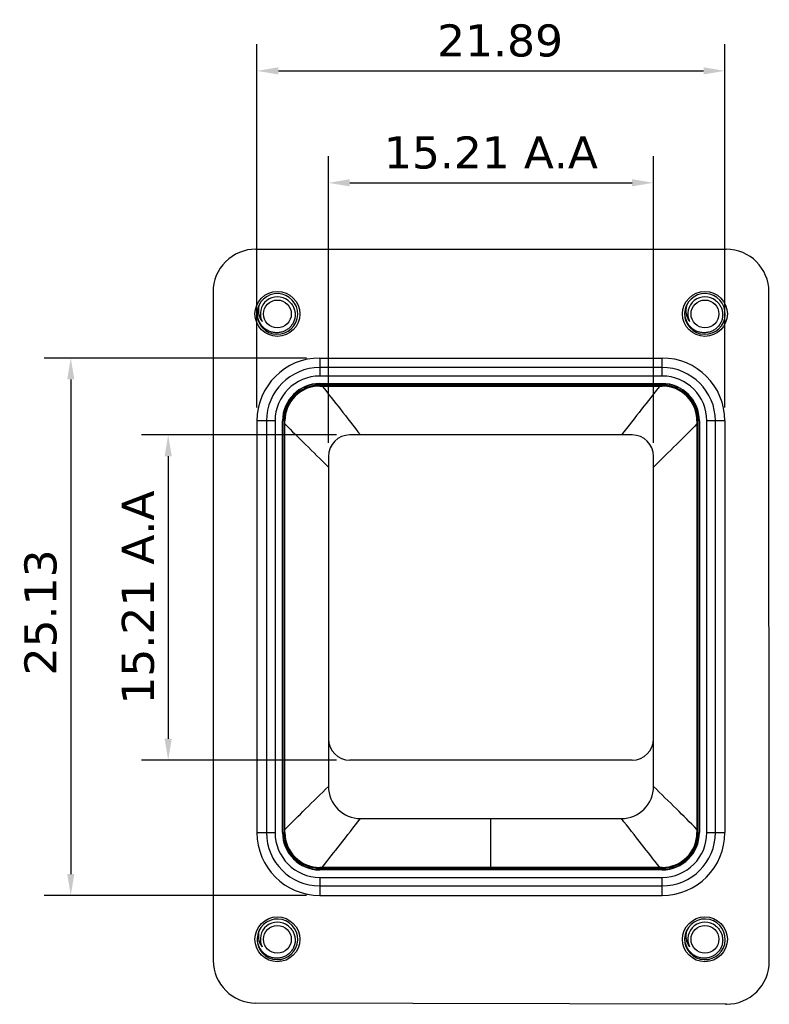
# Model space of a CAD drawing. Header units: millimetres. Extents: x 238 to 369, y 221 to 277.
# Tile 1 of 3: x 238 to 273, y 226 to 272. Entities that reach past the tile are written whole.
import ezdxf

# ---------------------------------------------------------------- set-up
doc = ezdxf.new("R2010")
doc.units = ezdxf.units.MM
doc.header["$LTSCALE"] = 30.734
doc.header["$PDMODE"] = 3
doc.header["$PDSIZE"] = 0.3125
doc.layers.get('0').update_dxf_attribs({"linetype": 'CONTINUOUS'})
doc.layers.get('Defpoints').update_dxf_attribs({"linetype": 'CONTINUOUS'})
doc.layers.add('dim', color=6, linetype='CONTINUOUS', lineweight=9)
doc.styles.add('Verdana', font='verdana.ttf', dxfattribs={"height": 1.5})
doc.dimstyles.new('aaaaaaaa 3.0', dxfattribs={"dimtxt": 1.5, "dimasz": 1, "dimexe": 1.25, "dimexo": 0.625, "dimtad": 1, "dimzin": 9, "dimdsep": 46, "dimtxsty": 'Verdana', "dimcen": 0, "dimazin": 0, "dimtfac": 1, "dimtofl": 0, "dimtmove": 0, "dimatfit": 3, "dimfxl": 1, "dimlwd": 25, "dimlwe": 25, "dimarcsym": 0})

# ---------------------------------------------------------------- blocks, each defined once
blk = doc.blocks.new('*D14')
at = {"layer": 'Defpoints', "color": 0}
for p in [(270.957, 269.69), (249.065, 253.323), (270.957, 253.323)]:
    blk.add_point(p, dxfattribs=at)
at = {"layer": 'dim', "color": 0, "lineweight": 25}
for p, q in [((249.065, 253.948), (249.065, 270.94)), ((270.957, 253.948), (270.957, 270.94)), ((250.065, 269.69), (269.957, 269.69))]:
    blk.add_line(p, q, dxfattribs=at)
at = {"layer": 'dim', "color": 0}
for points in [[(250.065, 269.857), (250.065, 269.523), (249.065, 269.69)], [(269.957, 269.523), (269.957, 269.857), (270.957, 269.69)]]:
    blk.add_solid(points, dxfattribs=at)
at = {"layer": 'dim', "color": 0, "insert": (260.437, 271.099), "char_height": 1.5, "attachment_point": 5, "style": 'Verdana'}
blk.add_mtext('21.89', dxfattribs=at)
blk = doc.blocks.new('*D15')
at = {"layer": 'Defpoints', "color": 0}
for p in [(252.001, 256.259), (240.353, 231.127), (252.001, 231.127)]:
    blk.add_point(p, dxfattribs=at)
at = {"layer": 'dim', "color": 0, "lineweight": 25}
for p, q in [((251.376, 256.259), (239.103, 256.259)), ((240.353, 255.259), (240.353, 232.127)), ((251.376, 231.127), (239.103, 231.127))]:
    blk.add_line(p, q, dxfattribs=at)
at = {"layer": 'dim', "color": 0}
for points in [[(240.52, 255.259), (240.186, 255.259), (240.353, 256.259)], [(240.186, 232.127), (240.52, 232.127), (240.353, 231.127)]]:
    blk.add_solid(points, dxfattribs=at)
at = {"layer": 'dim', "color": 0, "insert": (238.947, 244.362), "char_height": 1.5, "attachment_point": 5, "rotation": 90, "style": 'Verdana'}
blk.add_mtext('25.13', dxfattribs=at)
blk = doc.blocks.new('*D29')
at = {"layer": 'Defpoints', "color": 0}
for p in [(267.616, 264.454), (252.406, 251.663), (267.616, 251.663)]:
    blk.add_point(p, dxfattribs=at)
at = {"layer": 'dim', "color": 0, "lineweight": 25}
for p, q in [((252.406, 252.288), (252.406, 265.704)), ((267.616, 252.288), (267.616, 265.704)), ((253.406, 264.454), (266.616, 264.454))]:
    blk.add_line(p, q, dxfattribs=at)
at = {"layer": 'dim', "color": 0}
for points in [[(253.406, 264.621), (253.406, 264.287), (252.406, 264.454)], [(266.616, 264.287), (266.616, 264.621), (267.616, 264.454)]]:
    blk.add_solid(points, dxfattribs=at)
at = {"layer": 'dim', "color": 0, "insert": (260.011, 265.86), "char_height": 1.5, "attachment_point": 5, "style": 'Verdana'}
blk.add_mtext('15.21 A.A', dxfattribs=at)
blk = doc.blocks.new('*D30')
at = {"layer": 'Defpoints', "color": 0}
for p in [(253.406, 252.663), (244.911, 237.453), (253.406, 237.453)]:
    blk.add_point(p, dxfattribs=at)
at = {"layer": 'dim', "color": 0, "lineweight": 25}
for p, q in [((252.781, 252.663), (243.661, 252.663)), ((244.911, 251.663), (244.911, 238.453)), ((252.781, 237.453), (243.661, 237.453))]:
    blk.add_line(p, q, dxfattribs=at)
at = {"layer": 'dim', "color": 0}
for points in [[(245.078, 251.663), (244.744, 251.663), (244.911, 252.663)], [(244.744, 238.453), (245.078, 238.453), (244.911, 237.453)]]:
    blk.add_solid(points, dxfattribs=at)
at = {"layer": 'dim', "color": 0, "insert": (243.505, 245.058), "char_height": 1.5, "attachment_point": 5, "rotation": 90, "style": 'Verdana'}
blk.add_mtext('15.21 A.A', dxfattribs=at)

msp = doc.modelspace()

# ---------------------------------------------------------------- linework, layer by layer
at = {"linetype": 'Continuous'}
for p, q in [((249.008, 261.351), (271.016, 261.348)), ((247.008, 259.35), (247.021, 228.086)), ((273.033, 228.04), (273.016, 259.349)), ((252.001, 256.259), (252.001, 255.415)), ((252.001, 256.259), (268.021, 256.259)), ((268.021, 255.415), (268.021, 256.259)), ((268.021, 255.813), (252.001, 255.813)), ((268.021, 255.415), (252.001, 255.415)), ((252.001, 255.065), (252.001, 255.053)), ((252.001, 255.065), (268.021, 255.065)), ((252.001, 255.053), (268.021, 255.053)), ((252.001, 254.993), (252.001, 254.951)), ((268.021, 254.993), (252.001, 254.993)), ((252.001, 254.951), (252.114, 254.95)), ((267.909, 254.95), (268.021, 254.951)), ((268.021, 255.053), (268.021, 255.065)), ((268.021, 254.951), (268.021, 254.993)), ((249.065, 253.323), (249.065, 234.063)), ((249.909, 253.323), (249.065, 253.323)), ((249.512, 253.323), (249.512, 234.063)), ((249.909, 253.323), (249.909, 234.063)), ((250.259, 234.063), (250.259, 253.323)), ((250.271, 253.323), (250.259, 253.323)), ((250.271, 234.063), (250.271, 253.323)), ((250.331, 253.323), (250.331, 234.063)), ((250.374, 253.323), (250.331, 253.323)), ((269.691, 253.323), (269.648, 253.323)), ((269.691, 234.063), (269.691, 253.323)), ((269.751, 253.323), (269.751, 234.063)), ((269.763, 253.323), (269.751, 253.323)), ((269.763, 253.323), (269.763, 234.063)), ((270.114, 234.063), (270.114, 253.323)), ((270.957, 253.323), (270.114, 253.323)), ((270.511, 234.063), (270.511, 253.323)), ((270.957, 253.323), (270.957, 234.063)), ((266.616, 252.663), (253.406, 252.663)), ((252.406, 251.663), (252.406, 236.223)), ((267.616, 236.223), (267.616, 251.663)), ((266.616, 237.453), (253.406, 237.453)), ((253.906, 234.723), (266.116, 234.723)), ((260.011, 232.436), (260.011, 234.723)), ((249.065, 234.063), (249.909, 234.063)), ((250.259, 234.063), (250.271, 234.063)), ((250.331, 234.063), (250.374, 234.063)), ((269.648, 234.063), (269.691, 234.063)), ((269.751, 234.063), (269.763, 234.063)), ((270.114, 234.063), (270.957, 234.063)), ((252.001, 232.436), (252.001, 232.393)), ((252.114, 232.436), (252.001, 232.436)), ((252.001, 232.393), (268.021, 232.393)), ((268.021, 232.333), (252.001, 232.333)), ((252.001, 232.333), (252.001, 232.321)), ((268.021, 232.321), (252.001, 232.321)), ((260.011, 232.436), (252.114, 232.436)), ((267.909, 232.436), (260.011, 232.436)), ((268.021, 232.436), (267.909, 232.436)), ((268.021, 232.393), (268.021, 232.436)), ((268.021, 232.321), (268.021, 232.333)), ((252.001, 231.971), (268.021, 231.971)), ((252.001, 231.971), (252.001, 231.127)), ((268.021, 231.127), (268.021, 231.971)), ((252.001, 231.573), (268.021, 231.573)), ((252.001, 231.127), (268.021, 231.127)), ((271.029, 226.039), (249.016, 226.087))]:
    msp.add_line(p, q, dxfattribs=at)
for centre, radius in [((250.021, 258.323), 1.05), ((270.021, 258.323), 1.05), ((250.021, 258.323), 0.65), ((270.021, 258.323), 0.65), ((250.021, 229.073), 1.05), ((270.021, 229.073), 1.05), ((250.021, 229.073), 0.65), ((270.021, 229.073), 0.65)]:
    msp.add_circle(centre, radius, dxfattribs=at)
for centre, radius, start, end in [((249.008, 259.351), 2, 89.9929, 180.0234), ((271.016, 259.348), 2, 0.0324, 89.9929), ((250.021, 258.323), 0.95, 178.286, 178.0375), ((270.021, 258.323), 0.95, 178.286, 178.0375), ((250.021, 258.323), 0.8, 51.4286, 205.7143), ((270.021, 258.323), 0.8, 51.4286, 205.7143), ((250.018, 258.323), 0.947, 178.0401, 178.2887), ((250.028, 258.356), 0.942, 156.2714, 180.1361), ((270.018, 258.323), 0.947, 178.0401, 178.2887), ((270.028, 258.356), 0.942, 156.2714, 180.1361), ((252.001, 253.323), 2.936, 90, 180), ((268.021, 253.323), 2.936, 0, 90), ((252.001, 253.323), 2.49, 90, 180), ((268.021, 253.323), 2.49, 0, 90), ((252.001, 253.323), 2.092, 90, 180), ((268.021, 253.323), 2.092, 0, 90), ((252.001, 253.323), 1.742, 90, 180), ((252.001, 253.323), 1.73, 90, 180), ((252.001, 253.323), 1.67, 90, 180), ((251.999, 253.326), 1.625, 89.9146, 180.0995), ((268.021, 253.323), 1.742, 0, 90), ((268.021, 253.323), 1.73, 0, 90), ((268.021, 253.323), 1.67, 0, 90), ((268.024, 253.326), 1.625, 359.9005, 90.0854), ((189.071, 253.171), 61.304, 0.0054, 0.14236), ((330.952, 253.171), 61.304, 179.85763, 179.99459), ((253.406, 251.663), 1, 90, 180), ((266.616, 251.663), 1, 0, 90), ((253.406, 238.453), 1, 180, 270), ((266.616, 238.453), 1, 270, 360), ((253.906, 236.223), 1.5, 179.9976, 270.0021), ((266.116, 236.223), 1.5, 269.9979, 0.0024), ((252.001, 234.063), 2.936, 180, 270), ((252.001, 234.063), 2.49, 180, 270), ((252.001, 234.063), 2.092, 180, 270), ((252.001, 234.063), 1.742, 180, 270), ((252.001, 234.063), 1.73, 180, 270), ((252.001, 234.063), 1.67, 180, 270), ((189.071, 234.215), 61.304, 359.85763, 359.99459), ((251.999, 234.06), 1.625, 179.9005, 270.0854), ((268.021, 234.063), 2.936, 270, 360), ((268.021, 234.063), 2.49, 270, 360), ((268.021, 234.063), 2.092, 270, 360), ((268.021, 234.063), 1.742, 270, 360), ((268.021, 234.063), 1.73, 270, 360), ((268.021, 234.063), 1.67, 270, 360), ((268.024, 234.06), 1.625, 269.9146, 0.0995), ((330.952, 234.215), 61.304, 180.0054, 180.14236), ((250.021, 229.073), 0.95, 178.286, 178.0375), ((250.021, 229.073), 0.8, 51.4286, 205.7143), ((270.021, 229.073), 0.95, 178.286, 178.0375), ((270.021, 229.073), 0.8, 51.4286, 205.7143), ((250.028, 229.106), 0.942, 156.2714, 180.1361), ((270.028, 229.106), 0.942, 156.2714, 180.1361), ((250.018, 229.073), 0.947, 178.0401, 178.2887), ((270.018, 229.073), 0.947, 178.0401, 178.2887), ((249.021, 228.087), 2, 180.0234, 269.8742), ((271.033, 228.039), 2, 269.8742, 0.0324), ((270.982, 228.085), 2.051, 269.8565, 271.3083)]:
    msp.add_arc(centre, radius, start, end, dxfattribs=at)
for points, knots in [([(250.52, 258.949), (250.569, 258.913), (250.659, 258.829), (250.763, 258.677), (250.83, 258.506), (250.848, 258.384), (250.851, 258.323)], [0, 0, 0, 0, 0.249984, 0.499968, 0.749973, 1, 1, 1, 1]), ([(270.52, 258.949), (270.569, 258.913), (270.659, 258.829), (270.763, 258.677), (270.83, 258.506), (270.848, 258.384), (270.851, 258.323)], [0, 0, 0, 0, 0.249984, 0.499968, 0.749973, 1, 1, 1, 1]), ([(250.851, 258.323), (250.853, 258.265), (250.846, 258.148), (250.798, 257.978), (250.716, 257.822), (250.604, 257.686), (250.466, 257.575), (250.31, 257.495), (250.14, 257.447), (249.964, 257.435), (249.789, 257.457), (249.622, 257.512), (249.469, 257.6), (249.336, 257.715), (249.227, 257.853), (249.146, 258.01), (249.097, 258.179), (249.086, 258.296), (249.085, 258.354)], [0, 0, 0, 0, 0.062485, 0.124974, 0.187464, 0.249956, 0.31245, 0.374946, 0.437444, 0.499944, 0.562445, 0.624948, 0.687452, 0.749959, 0.812467, 0.874976, 0.937488, 1, 1, 1, 1]), ([(249.165, 258.735), (249.147, 258.671), (249.124, 258.539), (249.135, 258.338), (249.192, 258.145), (249.26, 258.029), (249.3, 257.976)], [0, 0, 0, 0, 0.250569, 0.500786, 0.750611, 1, 1, 1, 1]), ([(270.851, 258.323), (270.853, 258.265), (270.846, 258.148), (270.798, 257.978), (270.716, 257.822), (270.604, 257.686), (270.466, 257.575), (270.31, 257.495), (270.14, 257.447), (269.964, 257.435), (269.789, 257.457), (269.622, 257.512), (269.469, 257.6), (269.336, 257.715), (269.227, 257.853), (269.146, 258.01), (269.097, 258.179), (269.086, 258.296), (269.085, 258.354)], [0, 0, 0, 0, 0.062485, 0.124974, 0.187464, 0.249956, 0.31245, 0.374946, 0.437444, 0.499944, 0.562445, 0.624948, 0.687452, 0.749959, 0.812467, 0.874976, 0.937488, 1, 1, 1, 1]), ([(269.165, 258.735), (269.147, 258.671), (269.124, 258.539), (269.135, 258.338), (269.192, 258.145), (269.26, 258.029), (269.3, 257.976)], [0, 0, 0, 0, 0.250569, 0.500786, 0.750611, 1, 1, 1, 1]), ([(252.114, 254.95), (252.398, 254.589), (252.996, 253.827), (253.593, 253.064), (253.906, 252.663)], [0, 0, 0, 0, 0.474685, 1, 1, 1, 1]), ([(267.909, 254.95), (267.625, 254.589), (267.027, 253.827), (266.43, 253.064), (266.116, 252.663)], [0, 0, 0, 0, 0.474685, 1, 1, 1, 1]), ([(250.375, 253.177), (250.691, 252.853), (251.367, 252.18), (252.048, 251.513), (252.406, 251.163)], [0, 0, 0, 0, 0.474616, 1, 1, 1, 1]), ([(269.648, 253.176), (269.331, 252.853), (268.656, 252.18), (267.974, 251.513), (267.616, 251.163)], [0, 0, 0, 0, 0.474617, 1, 1, 1, 1]), ([(250.375, 234.21), (250.691, 234.533), (251.367, 235.206), (252.048, 235.873), (252.406, 236.223)], [0, 0, 0, 0, 0.474617, 1, 1, 1, 1]), ([(269.648, 234.21), (269.331, 234.533), (268.656, 235.206), (267.974, 235.873), (267.616, 236.223)], [0, 0, 0, 0, 0.474616, 1, 1, 1, 1]), ([(252.114, 232.436), (252.398, 232.797), (252.996, 233.559), (253.593, 234.322), (253.906, 234.723)], [0, 0, 0, 0, 0.474685, 1, 1, 1, 1]), ([(267.909, 232.436), (267.625, 232.797), (267.027, 233.559), (266.43, 234.322), (266.116, 234.723)], [0, 0, 0, 0, 0.474685, 1, 1, 1, 1]), ([(249.165, 229.485), (249.147, 229.421), (249.124, 229.289), (249.135, 229.088), (249.192, 228.895), (249.26, 228.779), (249.3, 228.726)], [0, 0, 0, 0, 0.250569, 0.500786, 0.750611, 1, 1, 1, 1]), ([(250.52, 229.699), (250.569, 229.663), (250.659, 229.579), (250.763, 229.427), (250.83, 229.256), (250.848, 229.134), (250.851, 229.073)], [0, 0, 0, 0, 0.249984, 0.499968, 0.749973, 1, 1, 1, 1]), ([(269.165, 229.485), (269.147, 229.421), (269.124, 229.289), (269.135, 229.088), (269.192, 228.895), (269.26, 228.779), (269.3, 228.726)], [0, 0, 0, 0, 0.250569, 0.500786, 0.750611, 1, 1, 1, 1]), ([(270.52, 229.699), (270.569, 229.663), (270.659, 229.579), (270.763, 229.427), (270.83, 229.256), (270.848, 229.134), (270.851, 229.073)], [0, 0, 0, 0, 0.249984, 0.499968, 0.749973, 1, 1, 1, 1]), ([(250.851, 229.073), (250.853, 229.015), (250.846, 228.898), (250.798, 228.728), (250.716, 228.572), (250.604, 228.436), (250.466, 228.325), (250.31, 228.245), (250.14, 228.197), (249.964, 228.185), (249.789, 228.207), (249.622, 228.262), (249.469, 228.35), (249.336, 228.465), (249.227, 228.603), (249.146, 228.76), (249.097, 228.929), (249.086, 229.046), (249.085, 229.104)], [0, 0, 0, 0, 0.062485, 0.124974, 0.187464, 0.249956, 0.31245, 0.374946, 0.437444, 0.499944, 0.562445, 0.624948, 0.687452, 0.749959, 0.812467, 0.874976, 0.937488, 1, 1, 1, 1]), ([(270.851, 229.073), (270.853, 229.015), (270.846, 228.898), (270.798, 228.728), (270.716, 228.572), (270.604, 228.436), (270.466, 228.325), (270.31, 228.245), (270.14, 228.197), (269.964, 228.185), (269.789, 228.207), (269.622, 228.262), (269.469, 228.35), (269.336, 228.465), (269.227, 228.603), (269.146, 228.76), (269.097, 228.929), (269.086, 229.046), (269.085, 229.104)], [0, 0, 0, 0, 0.062485, 0.124974, 0.187464, 0.249956, 0.31245, 0.374946, 0.437444, 0.499944, 0.562445, 0.624948, 0.687452, 0.749959, 0.812467, 0.874976, 0.937488, 1, 1, 1, 1])]:
    msp.add_open_spline(points, degree=3, knots=knots, dxfattribs=at)
for points in [[(252.114, 254.95), (257.379, 254.95), (262.644, 254.95), (267.909, 254.95)], [(250.375, 234.21), (250.375, 240.532), (250.375, 246.854), (250.375, 253.176)], [(269.648, 253.176), (269.648, 246.854), (269.648, 240.532), (269.648, 234.21)]]:
    msp.add_open_spline(points, degree=3, dxfattribs=at)

# ---------------------------------------------------------------- dimensions: what is measured, and where the dimension line sits
at = {"layer": 'dim'}
for base, p1, p2, angle, picture, middle in [((270.957, 269.69), (249.065, 253.323), (270.957, 253.323), 0, '*D14', (260.437, 269.69)), ((240.353, 231.127), (252.001, 256.259), (252.001, 231.127), 270, '*D15', (240.353, 244.362))]:
    dim = msp.add_linear_dim(base=base, p1=p1, p2=p2, angle=angle, dimstyle='aaaaaaaa 3.0', dxfattribs=at)
    dim.commit()
    dim.dimension.update_dxf_attribs({"geometry": picture, "text_midpoint": middle, "dimtype": 161})
dim = msp.add_linear_dim(base=(267.616, 264.454), p1=(252.406, 251.663), p2=(267.616, 251.663), text='<> A.A', dimstyle='aaaaaaaa 3.0', override={"dimgap": 0.625, "dimtad": 1, "dimjust": 0, "dimdec": 2, "dimlfac": 1, "dimpost": '<>', "dimse1": 0, "dimse2": 0, "dimsd1": 0, "dimsd2": 0, "dimtofl": 0, "dimtvp": 0.1}, dxfattribs=at)
dim.commit()
dim.dimension.update_dxf_attribs({"geometry": '*D29', "text_midpoint": (260.011, 265.86)})
dim = msp.add_linear_dim(base=(244.911, 237.453), p1=(253.406, 252.663), p2=(253.406, 237.453), angle=90, text='<> A.A', dimstyle='aaaaaaaa 3.0', override={"dimgap": 0.625, "dimtad": 1, "dimjust": 0, "dimdec": 2, "dimlfac": 1, "dimpost": '<>', "dimse1": 0, "dimse2": 0, "dimsd1": 0, "dimsd2": 0, "dimtofl": 0, "dimtvp": 0.1}, dxfattribs=at)
dim.commit()
dim.dimension.update_dxf_attribs({"geometry": '*D30', "text_midpoint": (243.505, 245.058)})

doc.saveas('drawing.dxf')
